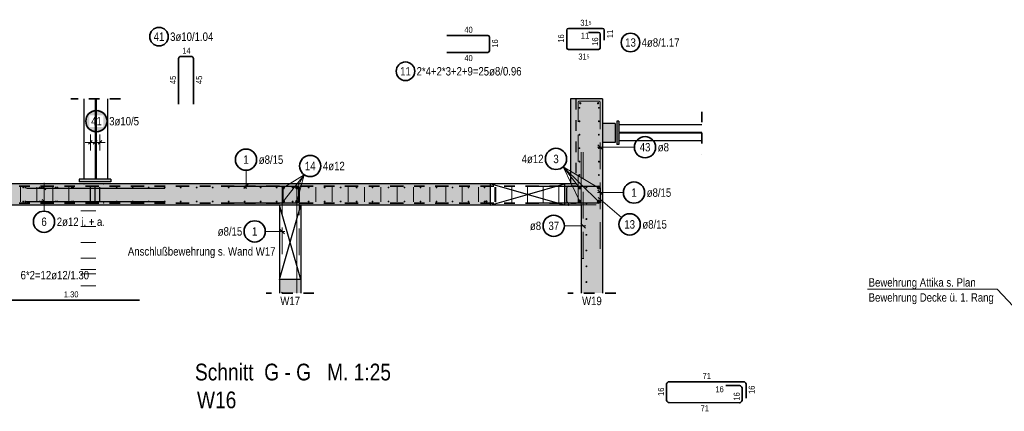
# Model space of a CAD drawing. Header units: millimetres. Extents: x -16 to 44.7, y 0 to 21.2.
# Tile 22 of 49: x 12 to 21.2, y 11.3 to 15. Entities that reach past the tile are written whole.
import ezdxf

# ---------------------------------------------------------------- set-up
doc = ezdxf.new("R2010")
doc.units = ezdxf.units.MM
doc.linetypes.add('DASHDOT', pattern=[1, 0.5, -0.25, 0, -0.25])
doc.linetypes.add('HIDDEN', pattern=[0.375, 0.25, -0.125])
doc.layers.add('Achsen', color=7, linetype='Continuous', lineweight=20)
doc.layers.add('nplo Bewehrung', color=7, linetype='Continuous', lineweight=20)
doc.styles.add('Arial Narrow', font='ARIALN.TTF')

msp = doc.modelspace()

# ---------------------------------------------------------------- hatches: boundary and pattern name
at = {"lineweight": 13, "true_color": 0x4682b4}
for points in [[(12.684864, 13.518299), (12.696864, 13.518299), (12.696864, 14.273299), (12.684864, 14.273299)], [(17.59631, 13.843275), (17.61631, 13.843275), (17.61631, 14.063275), (17.59631, 14.063275)], [(18.398282, 13.949725), (18.398282, 13.956825), (17.61631, 13.956825), (17.61631, 13.949725)], [(12.534871, 13.493299), (12.834871, 13.493299), (12.834871, 13.518299), (12.534871, 13.518299)]]:
    msp.add_hatch(color=145, dxfattribs=at).paths.add_polyline_path(points)
at = {"lineweight": 13, "true_color": 0xd7ffd7}
for points in [[(17.16161, 13.473299), (17.21161, 13.473299), (17.21161, 14.273299), (17.16161, 14.273299)], [(17.21161, 13.473299), (17.46161, 13.473299), (17.46161, 14.273299), (17.21161, 14.273299)], [(14.621255, 13.273299), (16.405627, 13.273299), (16.405627, 13.473299), (7.991236, 13.473299), (7.991236, 13.273299), (14.421255, 13.273299), (14.421255, 13.274131), (14.621255, 13.274131)], [(17.105627, 13.273299), (17.46161, 13.273299), (17.46161, 13.473299), (17.105627, 13.473299)], [(17.26161, 12.446937), (17.46161, 12.446937), (17.46161, 13.273299), (17.26161, 13.273299)], [(14.421255, 12.446937), (14.621255, 12.446937), (14.621255, 12.574131), (14.421255, 12.574131)]]:
    msp.add_hatch(color=254, dxfattribs=at).paths.add_polyline_path(points)
at = {"lineweight": 25, "true_color": 0xffffff}
msp.add_hatch(color=7, dxfattribs=at).paths.add_polyline_path([(12.808072, 14.064004), (12.808005, 14.067843), (12.807804, 14.071677), (12.80747, 14.075502), (12.807002, 14.079313), (12.806401, 14.083105), (12.805669, 14.086874), (12.804805, 14.090615), (12.803811, 14.094324), (12.802689, 14.097996), (12.801439, 14.101626), (12.800063, 14.10521), (12.798562, 14.108745), (12.79694, 14.112224), (12.795197, 14.115646), (12.793335, 14.119004), (12.791358, 14.122295), (12.789266, 14.125515), (12.787064, 14.12866), (12.784754, 14.131726), (12.782337, 14.13471), (12.779818, 14.137608), (12.7772, 14.140416), (12.774485, 14.143131), (12.771677, 14.14575), (12.768779, 14.148269), (12.765795, 14.150685), (12.762729, 14.152996), (12.759584, 14.155198), (12.756363, 14.157289), (12.753072, 14.159266), (12.749714, 14.161128), (12.746293, 14.162871), (12.742813, 14.164494), (12.739279, 14.165994), (12.735695, 14.16737), (12.732064, 14.16862), (12.728392, 14.169742), (12.724684, 14.170736), (12.720943, 14.1716), (12.717174, 14.172333), (12.713381, 14.172933), (12.70957, 14.173401), (12.705746, 14.173736), (12.701911, 14.173937), (12.698072, 14.174004), (12.694233, 14.173937), (12.690399, 14.173736), (12.686574, 14.173401), (12.682763, 14.172933), (12.678971, 14.172333), (12.675202, 14.1716), (12.671461, 14.170736), (12.667752, 14.169742), (12.66408, 14.16862), (12.66045, 14.16737), (12.656866, 14.165994), (12.653331, 14.164494), (12.649852, 14.162871), (12.64643, 14.161128), (12.643072, 14.159266), (12.639781, 14.157289), (12.636561, 14.155198), (12.633416, 14.152996), (12.63035, 14.150685), (12.627366, 14.148269), (12.624468, 14.14575), (12.62166, 14.143131), (12.618945, 14.140416), (12.616326, 14.137608), (12.613807, 14.13471), (12.611391, 14.131726), (12.60908, 14.12866), (12.606878, 14.125515), (12.604787, 14.122295), (12.60281, 14.119004), (12.600948, 14.115646), (12.599205, 14.112224), (12.597582, 14.108745), (12.596082, 14.10521), (12.594706, 14.101626), (12.593456, 14.097996), (12.592334, 14.094324), (12.59134, 14.090615), (12.590476, 14.086874), (12.589744, 14.083105), (12.589143, 14.079313), (12.588675, 14.075502), (12.58834, 14.071677), (12.588139, 14.067843), (12.588072, 14.064004), (12.588139, 14.060165), (12.58834, 14.05633), (12.588675, 14.052506), (12.589143, 14.048695), (12.589744, 14.044902), (12.590476, 14.041133), (12.59134, 14.037392), (12.592334, 14.033684), (12.593456, 14.030012), (12.594706, 14.026381), (12.596082, 14.022797), (12.597582, 14.019263), (12.599205, 14.015783), (12.600948, 14.012362), (12.60281, 14.009004), (12.604787, 14.005713), (12.606878, 14.002492), (12.60908, 13.999347), (12.611391, 13.996281), (12.613807, 13.993297), (12.616326, 13.990399), (12.618945, 13.987591), (12.62166, 13.984876), (12.624468, 13.982258), (12.627366, 13.979739), (12.63035, 13.977322), (12.633416, 13.975012), (12.636561, 13.97281), (12.639781, 13.970718), (12.643072, 13.968741), (12.64643, 13.966879), (12.649852, 13.965136), (12.653331, 13.963514), (12.656866, 13.962013), (12.66045, 13.960637), (12.66408, 13.959387), (12.667752, 13.958265), (12.671461, 13.957271), (12.675202, 13.956407), (12.678971, 13.955675), (12.682763, 13.955074), (12.686574, 13.954606), (12.690399, 13.954272), (12.694233, 13.954071), (12.698072, 13.954004), (12.701911, 13.954071), (12.705746, 13.954272), (12.70957, 13.954606), (12.713381, 13.955074), (12.717174, 13.955675), (12.720943, 13.956407), (12.724684, 13.957271), (12.728392, 13.958265), (12.732064, 13.959387), (12.735695, 13.960637), (12.739279, 13.962013), (12.742813, 13.963514), (12.746293, 13.965136), (12.749714, 13.966879), (12.753072, 13.968741), (12.756363, 13.970718), (12.759584, 13.97281), (12.762729, 13.975012), (12.765795, 13.977322), (12.768779, 13.979739), (12.771677, 13.982258), (12.774485, 13.984876), (12.7772, 13.987591), (12.779818, 13.990399), (12.782337, 13.993297), (12.784754, 13.996281), (12.787064, 13.999347), (12.789266, 14.002492), (12.791358, 14.005713), (12.793335, 14.009004), (12.795197, 14.012362), (12.79694, 14.015783), (12.798562, 14.019263), (12.800063, 14.022797), (12.801439, 14.026381), (12.802689, 14.030012), (12.803811, 14.033684), (12.804805, 14.037392), (12.805669, 14.041133), (12.806401, 14.044902), (12.807002, 14.048695), (12.80747, 14.052506), (12.807804, 14.05633)])
at = {"lineweight": 13, "true_color": 0xe0ddbe}
msp.add_hatch(color=254, dxfattribs=at).paths.add_polyline_path([(17.46161, 13.863275), (17.58161, 13.863275), (17.58161, 14.043275), (17.46161, 14.043275)])

# ---------------------------------------------------------------- linework, layer by layer
at = {"color": 2, "linetype": 'Continuous', "lineweight": 35}
for p, q in [((17.141628, 14.936722), (17.463111, 14.936722)), ((16.381274, 14.870781), (15.997274, 14.870781)), ((16.397274, 14.726781), (16.397274, 14.854781)), ((17.125628, 14.755222), (17.125628, 14.920722)), ((17.331611, 14.899222), (17.425611, 14.899222)), ((17.441611, 14.883222), (17.441611, 14.755222)), ((17.479111, 14.920722), (17.479111, 14.826722)), ((17.425611, 14.739222), (17.141628, 14.739222)), ((13.47169, 14.223719), (13.47169, 14.653719)), ((13.49169, 14.673719), (13.59169, 14.673719)), ((13.61169, 14.653719), (13.61169, 14.223719)), ((15.997274, 14.710781), (16.381274, 14.710781)), ((11.803976, 12.380914), (13.103976, 12.380914)), ((18.066161, 11.439086), (18.066182, 11.588588)), ((18.090182, 11.612584), (18.789702, 11.612584)), ((18.813702, 11.588581), (18.813685, 11.458585)), ((18.622198, 11.575088), (18.752194, 11.575088)), ((18.776194, 11.551084), (18.776179, 11.439055)), ((18.752178, 11.415058), (18.09016, 11.415083))]:
    msp.add_line(p, q, dxfattribs=at)
at = {"color": 2, "linetype": 'HIDDEN', "lineweight": 35, "ltscale": 0.25}
for p, q in [((12.925864, 14.273299), (12.455864, 14.273299)), ((18.398282, 14.153275), (18.398282, 13.753275)), ((14.746255, 12.446937), (14.296255, 12.446937)), ((17.58661, 12.446937), (17.13661, 12.446937))]:
    msp.add_line(p, q, dxfattribs=at)
at = {"color": 3, "linetype": 'Continuous', "lineweight": 25}
for p, q in [((12.580864, 14.273299), (12.580864, 13.518299)), ((17.21161, 14.273299), (17.16161, 14.273299)), ((17.16161, 14.273299), (17.16161, 13.473299)), ((17.46161, 14.273299), (17.21161, 14.273299)), ((17.46161, 14.273299), (17.46161, 13.473299)), ((17.58161, 14.043275), (17.46161, 14.043275)), ((17.58161, 14.043275), (17.58161, 13.863275)), ((17.61631, 14.063275), (17.59631, 14.063275)), ((17.59631, 14.063275), (17.59631, 13.843275)), ((17.61631, 14.063275), (17.61631, 13.956825)), ((18.398282, 14.028275), (17.61631, 14.028275)), ((18.398282, 13.956825), (17.61631, 13.956825)), ((18.398282, 13.949725), (17.61631, 13.949725)), ((17.61631, 13.949725), (17.61631, 13.843275)), ((12.659063, 13.881681), (12.623707, 13.846326)), ((12.704187, 13.881681), (12.668832, 13.846326)), ((12.749312, 13.881681), (12.713957, 13.846326)), ((17.419513, 13.841301), (17.463707, 13.797107)), ((17.58161, 13.863275), (17.46161, 13.863275)), ((17.61631, 13.843275), (17.59631, 13.843275)), ((18.398282, 13.878275), (17.61631, 13.878275)), ((16.405627, 13.473299), (7.991236, 13.473299)), ((12.186922, 13.451813), (12.222277, 13.416458)), ((12.684864, 13.518299), (12.534871, 13.518299)), ((12.534871, 13.518299), (12.534871, 13.493299)), ((12.834871, 13.493299), (12.534871, 13.493299)), ((12.641385, 13.303299), (12.641385, 13.443299)), ((12.68651, 13.303299), (12.68651, 13.443299)), ((12.834871, 13.518299), (12.696864, 13.518299)), ((12.731635, 13.303299), (12.731635, 13.443299)), ((12.834871, 13.518299), (12.834871, 13.493299)), ((13.95161, 13.453299), (14.58561, 13.453299)), ((14.084337, 13.431202), (14.128531, 13.475396)), ((17.105627, 13.473299), (16.405627, 13.473299)), ((16.405627, 13.473299), (16.405627, 13.273299)), ((16.79161, 13.453299), (17.42561, 13.453299)), ((17.16161, 13.473299), (17.105627, 13.473299)), ((17.105627, 13.473299), (17.105627, 13.273299)), ((17.141627, 13.453299), (17.42561, 13.453299)), ((17.33161, 13.453299), (17.42561, 13.453299)), ((17.46161, 13.473299), (17.46161, 13.273299)), ((12.040864, 13.434136), (13.340864, 13.434136)), ((14.60161, 13.437299), (14.60161, 13.309299)), ((17.125627, 13.309299), (17.125627, 13.437299)), ((17.419513, 13.414164), (17.463707, 13.369969)), ((17.439151, 13.359452), (17.444069, 13.297146)), ((17.44161, 13.437299), (17.44161, 13.309299)), ((17.44161, 13.437299), (17.44161, 13.309299)), ((17.44161, 13.437299), (17.44161, 13.343299)), ((14.421255, 13.273299), (8.191236, 13.273299)), ((12.040864, 13.308223), (13.340864, 13.308223)), ((12.186922, 13.3259), (12.222277, 13.290545)), ((14.58561, 13.293299), (13.95161, 13.293299)), ((14.621255, 13.274131), (14.421255, 13.274131)), ((14.421255, 13.274131), (14.421255, 13.273299)), ((14.421255, 13.273299), (14.421255, 12.574131)), ((14.621255, 13.274131), (14.621255, 13.273299)), ((16.405627, 13.273299), (14.621255, 13.273299)), ((14.621255, 13.273299), (14.621255, 12.574131)), ((17.105627, 13.273299), (16.405627, 13.273299)), ((17.42561, 13.293299), (16.79161, 13.293299)), ((17.26161, 13.273299), (17.105627, 13.273299)), ((17.42561, 13.293299), (17.141627, 13.293299)), ((17.26161, 13.273299), (17.26161, 12.446937)), ((17.46161, 13.273299), (17.46161, 12.446937)), ((17.303707, 13.057009), (17.259513, 13.101203)), ((14.468352, 13.004318), (14.424158, 13.048512)), ((14.621255, 12.574131), (14.421255, 12.574131)), ((14.421255, 12.574131), (14.421255, 12.446937)), ((14.621255, 12.574131), (14.621255, 12.446937))]:
    msp.add_line(p, q, dxfattribs=at)
at = {"color": 3, "linetype": 'HIDDEN', "lineweight": 25, "ltscale": 0.25}
for p, q in [((17.21161, 14.273299), (17.21161, 13.473299)), ((12.696864, 13.518299), (12.684864, 13.518299)), ((17.21161, 13.473299), (17.16161, 13.473299))]:
    msp.add_line(p, q, dxfattribs=at)
at = {"color": 6, "linetype": 'HIDDEN', "lineweight": 13}
for p, q in [((17.23161, 13.309299), (17.23161, 14.237299)), ((17.24761, 14.253299), (17.42561, 14.253299)), ((17.44161, 14.237299), (17.44161, 12.753299)), ((17.28161, 12.773299), (17.28161, 13.773299)), ((14.590255, 13.453299), (14.462255, 13.453299)), ((17.44161, 13.443299), (17.44161, 13.309299)), ((14.446255, 13.437299), (14.446255, 12.803299)), ((14.606255, 12.803299), (14.606255, 13.437299)), ((17.42561, 13.293299), (17.24761, 13.293299))]:
    msp.add_line(p, q, dxfattribs=at)
at = {"color": 5, "linetype": 'Continuous', "lineweight": 18}
for p, q in [((12.641385, 13.939004), (12.641385, 13.789004)), ((12.68651, 13.939004), (12.68651, 13.789004)), ((12.731635, 13.939004), (12.731635, 13.789004)), ((12.591385, 13.864004), (12.781635, 13.864004)), ((17.762377, 13.819204), (17.41661, 13.819204)), ((17.24761, 13.309299), (17.091764, 13.635043)), ((17.42561, 13.309299), (17.091764, 13.635043)), ((17.42561, 13.437299), (17.091764, 13.635043)), ((17.247255, 13.437299), (17.091764, 13.635043)), ((14.106434, 13.602016), (14.106434, 13.428299)), ((14.457255, 13.437299), (14.652991, 13.560411)), ((14.45761, 13.309299), (14.652991, 13.560411)), ((14.58561, 13.309299), (14.652991, 13.560411)), ((14.58561, 13.437299), (14.652991, 13.560411)), ((12.2046, 13.258223), (12.2046, 13.484136)), ((12.1296, 13.434136), (12.2796, 13.434136)), ((17.658545, 13.392066), (17.41661, 13.392066)), ((12.1296, 13.308223), (12.2796, 13.308223)), ((12.2046, 13.217323), (12.2046, 13.258223)), ((17.641383, 13.157757), (17.422596, 13.344531)), ((17.103129, 13.079106), (17.30661, 13.079106)), ((14.287567, 13.026415), (14.471255, 13.026415)), ((19.957392, 12.481726), (21.177342, 12.481726)), ((21.177342, 12.481726), (21.428508, 12.215182))]:
    msp.add_line(p, q, dxfattribs=at)
at = {"color": 9, "linetype": 'Continuous', "lineweight": 0}
for p, q in [((17.26161, 13.273299), (17.26161, 13.773299)), ((17.26161, 12.773299), (17.28661, 12.773299))]:
    msp.add_line(p, q, dxfattribs=at)
at = {"color": 2, "linetype": 'DASHDOT', "lineweight": 35, "ltscale": 0.25}
for p, q in [((14.421255, 13.453299), (8.191312, 13.453299)), ((14.613059, 13.453299), (17.213924, 13.453299)), ((14.421255, 13.293299), (8.191312, 13.293299)), ((14.613059, 13.293299), (17.213924, 13.293299))]:
    msp.add_line(p, q, dxfattribs=at)
at = {"color": 2, "linetype": 'Continuous', "lineweight": 35}
for centre, radius in [((13.286821, 14.859206), 0.0875), ((17.72575, 14.804193), 0.0875), ((15.607399, 14.533744), 0.0875), ((12.698072, 14.064004), 0.1), ((17.862377, 13.819204), 0.1), ((14.106434, 13.702016), 0.1), ((14.710313, 13.642314), 0.1), ((17.024333, 13.708887), 0.1), ((17.758545, 13.392066), 0.1), ((12.2046, 13.117323), 0.1), ((17.003129, 13.079106), 0.1), ((17.717439, 13.092829), 0.1), ((14.187567, 13.026415), 0.1)]:
    msp.add_circle(centre, radius, dxfattribs=at)
at = {"color": 9, "linetype": 'Continuous', "lineweight": 0}
for centre in [(12.580635, 13.473299), (12.666385, 13.493299), (12.766635, 13.473299), (14.62161, 13.473299), (12.666385, 13.293299), (12.766635, 13.293299), (14.42161, 13.273299), (14.62161, 13.273299), (17.21161, 13.273299)]:
    msp.add_circle(centre, 0.00111, dxfattribs=at)
at = {"color": 4, "linetype": 'Continuous', "lineweight": 50}
for centre, radius in [((14.457255, 13.437299), 0.006), ((14.457255, 13.437299), 0.006), ((14.457255, 13.437299), 0.0054), ((14.457255, 13.437299), 0.0042), ((14.457255, 13.437299), 0.003), ((14.58561, 13.437299), 0.006), ((14.58561, 13.437299), 0.006), ((14.58561, 13.437299), 0.0054), ((14.58561, 13.437299), 0.0042), ((14.58561, 13.437299), 0.003), ((17.247255, 13.437299), 0.006), ((17.247255, 13.437299), 0.006), ((17.247255, 13.437299), 0.0054), ((17.247255, 13.437299), 0.0042), ((17.247255, 13.437299), 0.003), ((17.42561, 13.437299), 0.006), ((17.42561, 13.437299), 0.006), ((17.42561, 13.437299), 0.0054), ((17.42561, 13.437299), 0.0042), ((17.42561, 13.437299), 0.003), ((14.457255, 13.437299), 0.0018), ((14.457255, 13.437299), 0.0006), ((14.58561, 13.437299), 0.0018), ((14.58561, 13.437299), 0.0006), ((17.247255, 13.437299), 0.0018), ((17.247255, 13.437299), 0.0006), ((17.42561, 13.437299), 0.0018), ((17.42561, 13.437299), 0.0006), ((14.45761, 13.309299), 0.006), ((14.45761, 13.309299), 0.006), ((14.45761, 13.309299), 0.0054), ((14.45761, 13.309299), 0.0042), ((14.45761, 13.309299), 0.003), ((14.45761, 13.309299), 0.0018), ((14.45761, 13.309299), 0.0006), ((14.58561, 13.309299), 0.006), ((14.58561, 13.309299), 0.006), ((14.58561, 13.309299), 0.0054), ((14.58561, 13.309299), 0.0042), ((14.58561, 13.309299), 0.003), ((14.58561, 13.309299), 0.0018), ((14.58561, 13.309299), 0.0006), ((17.24761, 13.309299), 0.006), ((17.24761, 13.309299), 0.006), ((17.24761, 13.309299), 0.0054), ((17.24761, 13.309299), 0.0042), ((17.24761, 13.309299), 0.003), ((17.24761, 13.309299), 0.0018), ((17.24761, 13.309299), 0.0006), ((17.42561, 13.309299), 0.006), ((17.42561, 13.309299), 0.006), ((17.42561, 13.309299), 0.0054), ((17.42561, 13.309299), 0.0042), ((17.42561, 13.309299), 0.003), ((17.42561, 13.309299), 0.0018), ((17.42561, 13.309299), 0.0006)]:
    msp.add_circle(centre, radius, dxfattribs=at)
at = {"color": 2, "linetype": 'Continuous', "lineweight": 35}
for centre, radius, start, end in [((17.141628, 14.920722), 0.016, 90, 180), ((17.463111, 14.920722), 0.016, 0, 90), ((16.381274, 14.854781), 0.016, 0, 90), ((17.425611, 14.883222), 0.016, 0, 90), ((17.141628, 14.755222), 0.016, 180, 270), ((17.425611, 14.755222), 0.016, 270, 0), ((13.49169, 14.653719), 0.02, 90, 180), ((13.59169, 14.653719), 0.02, 0, 90), ((16.381274, 14.726781), 0.016, 270, 0), ((18.090182, 11.588584), 0.024, 90, 179.992158), ((18.789702, 11.588584), 0.024, 359.992158, 90), ((18.752194, 11.551088), 0.024, 359.992158, 90), ((18.090161, 11.439083), 0.024, 179.992158, 269.9979089), ((18.752179, 11.439058), 0.024, 269.9979089, 359.992158)]:
    msp.add_arc(centre, radius, start, end, dxfattribs=at)
at = {"color": 6, "linetype": 'HIDDEN', "lineweight": 13}
for centre, start, end in [((17.24761, 14.237299), 90, 180), ((17.42561, 14.237299), 0, 90), ((14.462255, 13.437299), 90, 180), ((14.590255, 13.437299), 0, 90), ((17.24761, 13.309299), 180, 270), ((17.42561, 13.309299), 270, 0)]:
    msp.add_arc(centre, 0.016, start, end, dxfattribs=at)
at = {"color": 3, "linetype": 'Continuous', "lineweight": 25}
for centre, start, end in [((14.58561, 13.437299), 0, 90), ((17.141627, 13.437299), 90, 180), ((17.42561, 13.437299), 0, 90), ((17.42561, 13.437299), 0, 90), ((17.42561, 13.437299), 0, 90), ((14.58561, 13.309299), 270, 0), ((17.141627, 13.309299), 180, 270), ((17.42561, 13.309299), 270, 0), ((17.42561, 13.309299), 270, 0)]:
    msp.add_arc(centre, 0.016, start, end, dxfattribs=at)
at = {"layer": 'Achsen', "color": 3, "linetype": 'Continuous', "lineweight": 25}
for p, q in [((17.105627, 13.273299), (16.405627, 13.473299)), ((16.755627, 13.373299), (17.105627, 13.473299)), ((16.405627, 13.273299), (16.755627, 13.373299)), ((14.621255, 12.574131), (14.421255, 13.274131)), ((14.521255, 12.924131), (14.621255, 13.274131)), ((14.421255, 12.574131), (14.521255, 12.924131))]:
    msp.add_line(p, q, dxfattribs=at)
at = {"layer": 'nplo Bewehrung', "color": 9, "linetype": 'Continuous', "lineweight": 0}
for p, q in [((11.984839, 13.304131), (11.984839, 13.443299)), ((12.135638, 13.304131), (12.135638, 13.443299)), ((12.286436, 13.304131), (12.286436, 13.443299)), ((12.437235, 13.304131), (12.437235, 13.443299)), ((14.456596, 13.304131), (14.456596, 13.443299)), ((14.609826, 13.304131), (14.609826, 13.443299)), ((14.763057, 13.304131), (14.763057, 13.443299)), ((14.916287, 13.304131), (14.916287, 13.443299)), ((15.069518, 13.304131), (15.069518, 13.443299)), ((15.222749, 13.304131), (15.222749, 13.443299)), ((15.375979, 13.304131), (15.375979, 13.443299)), ((15.52921, 13.304131), (15.52921, 13.443299)), ((15.68244, 13.304131), (15.68244, 13.443299)), ((15.835671, 13.304131), (15.835671, 13.443299)), ((15.988902, 13.304131), (15.988902, 13.443299)), ((16.142132, 13.304131), (16.142132, 13.443299)), ((16.295363, 13.304131), (16.295363, 13.443299)), ((16.448593, 13.304131), (16.448593, 13.443299)), ((16.459628, 13.303299), (16.459628, 13.443299)), ((16.607628, 13.303299), (16.607628, 13.443299)), ((16.755628, 13.303299), (16.755628, 13.443299)), ((16.903628, 13.303299), (16.903628, 13.443299)), ((17.051627, 13.303299), (17.051627, 13.443299)), ((14.585255, 12.446937), (14.585255, 13.435299)), ((12.040864, 13.277011), (13.340864, 13.277011)), ((15.922438, 13.277011), (17.40161, 13.277011)), ((12.551255, 13.219299), (12.691255, 13.219299)), ((12.551255, 13.071507), (12.691255, 13.071507)), ((12.551255, 12.923715), (12.691255, 12.923715)), ((12.551255, 12.775924), (12.691255, 12.775924)), ((12.551255, 12.669281), (12.691255, 12.669281)), ((12.551255, 12.628132), (12.691255, 12.628132)), ((12.551255, 12.514614), (12.691255, 12.514614)), ((14.585255, 12.446937), (14.585255, 12.524131))]:
    msp.add_line(p, q, dxfattribs=at)
for centre, radius in [((17.24561, 14.189299), 0.004), ((17.24561, 14.189299), 0.004), ((17.25261, 14.232299), 0.006), ((17.25261, 14.232299), 0.006), ((17.42061, 14.232299), 0.006), ((17.42061, 14.232299), 0.006), ((17.42761, 14.189299), 0.004), ((17.42761, 14.189299), 0.004), ((17.24561, 14.062899), 0.004), ((17.24561, 14.062899), 0.004), ((17.42761, 14.062899), 0.004), ((17.42761, 14.062899), 0.004), ((17.24561, 13.936499), 0.004), ((17.24561, 13.936499), 0.004), ((17.42761, 13.936499), 0.004), ((17.42761, 13.936499), 0.004), ((17.24561, 13.810099), 0.004), ((17.24561, 13.810099), 0.004), ((17.42761, 13.810099), 0.004), ((17.42761, 13.810099), 0.004), ((17.24561, 13.683699), 0.004), ((17.24561, 13.683699), 0.004), ((17.42761, 13.683699), 0.004), ((17.42761, 13.683699), 0.004), ((17.24561, 13.5573), 0.004), ((17.24561, 13.5573), 0.004), ((17.42761, 13.5573), 0.004), ((17.42761, 13.5573), 0.004), ((12.008856, 13.439299), 0.004), ((12.008856, 13.439299), 0.004), ((12.029586, 13.439299), 0.004), ((12.029586, 13.439299), 0.004), ((12.161655, 13.439299), 0.004), ((12.161655, 13.439299), 0.004), ((12.180015, 13.439299), 0.004), ((12.180015, 13.439299), 0.004), ((12.314455, 13.439299), 0.004), ((12.314455, 13.439299), 0.004), ((12.330443, 13.439299), 0.004), ((12.330443, 13.439299), 0.004), ((12.467255, 13.439299), 0.004), ((12.467255, 13.439299), 0.004), ((12.480871, 13.439299), 0.004), ((12.480871, 13.439299), 0.004), ((12.888874, 13.439299), 0.004), ((12.888874, 13.439299), 0.004), ((13.039428, 13.439299), 0.004), ((13.039428, 13.439299), 0.004), ((13.189983, 13.439299), 0.004), ((13.189983, 13.439299), 0.004), ((13.340537, 13.439299), 0.004), ((13.340537, 13.439299), 0.004), ((13.491092, 13.439299), 0.004), ((13.491092, 13.439299), 0.004), ((13.641646, 13.439299), 0.004), ((13.641646, 13.439299), 0.004), ((13.792201, 13.439299), 0.004), ((13.792201, 13.439299), 0.004), ((13.942755, 13.439299), 0.004), ((13.942755, 13.439299), 0.004), ((14.09331, 13.439299), 0.004), ((14.09331, 13.439299), 0.004), ((14.243864, 13.439299), 0.004), ((14.243864, 13.439299), 0.004), ((14.394419, 13.439299), 0.004), ((14.394419, 13.439299), 0.004), ((14.544973, 13.439299), 0.004), ((14.544973, 13.439299), 0.004), ((14.695528, 13.439299), 0.004), ((14.695528, 13.439299), 0.004), ((14.846082, 13.439299), 0.004), ((14.846082, 13.439299), 0.004), ((14.996637, 13.439299), 0.004), ((14.996637, 13.439299), 0.004), ((15.147191, 13.439299), 0.004), ((15.147191, 13.439299), 0.004), ((15.297746, 13.439299), 0.004), ((15.297746, 13.439299), 0.004), ((15.4483, 13.439299), 0.004), ((15.4483, 13.439299), 0.004), ((15.598855, 13.439299), 0.004), ((15.598855, 13.439299), 0.004), ((15.749409, 13.439299), 0.004), ((15.749409, 13.439299), 0.004), ((15.899964, 13.439299), 0.004), ((15.899964, 13.439299), 0.004), ((16.050518, 13.439299), 0.004), ((16.050518, 13.439299), 0.004), ((16.201073, 13.439299), 0.004), ((16.201073, 13.439299), 0.004), ((16.351627, 13.439299), 0.004), ((16.351627, 13.439299), 0.004), ((17.31061, 13.439295), 0.004), ((17.31061, 13.439295), 0.004), ((12.008856, 13.308131), 0.004), ((12.008856, 13.308131), 0.004), ((12.029586, 13.308131), 0.004), ((12.029586, 13.308131), 0.004), ((12.161655, 13.308131), 0.004), ((12.161655, 13.308131), 0.004), ((12.180015, 13.308131), 0.004), ((12.180015, 13.308131), 0.004), ((12.314455, 13.308131), 0.004), ((12.314455, 13.308131), 0.004), ((12.330443, 13.308131), 0.004), ((12.330443, 13.308131), 0.004), ((12.467255, 13.308131), 0.004), ((12.467255, 13.308131), 0.004), ((12.480871, 13.308131), 0.004), ((12.480871, 13.308131), 0.004), ((12.888874, 13.308131), 0.004), ((12.888874, 13.308131), 0.004), ((13.039428, 13.308131), 0.004), ((13.039428, 13.308131), 0.004), ((13.189983, 13.308131), 0.004), ((13.189983, 13.308131), 0.004), ((13.340537, 13.308131), 0.004), ((13.340537, 13.308131), 0.004), ((13.491092, 13.308131), 0.004), ((13.491092, 13.308131), 0.004), ((13.641646, 13.308131), 0.004), ((13.641646, 13.308131), 0.004), ((13.792201, 13.308131), 0.004), ((13.792201, 13.308131), 0.004), ((13.942755, 13.308131), 0.004), ((13.942755, 13.308131), 0.004), ((14.09331, 13.308131), 0.004), ((14.09331, 13.308131), 0.004), ((14.243864, 13.308131), 0.004), ((14.243864, 13.308131), 0.004), ((14.394419, 13.308131), 0.004), ((14.394419, 13.308131), 0.004), ((14.544973, 13.308131), 0.004), ((14.544973, 13.308131), 0.004), ((14.695528, 13.308131), 0.004), ((14.695528, 13.308131), 0.004), ((14.846082, 13.308131), 0.004), ((14.846082, 13.308131), 0.004), ((14.996637, 13.308131), 0.004), ((14.996637, 13.308131), 0.004), ((15.147191, 13.308131), 0.004), ((15.147191, 13.308131), 0.004), ((15.297746, 13.308131), 0.004), ((15.297746, 13.308131), 0.004), ((15.4483, 13.308131), 0.004), ((15.4483, 13.308131), 0.004), ((15.598855, 13.308131), 0.004), ((15.598855, 13.308131), 0.004), ((15.749409, 13.308131), 0.004), ((15.749409, 13.308131), 0.004), ((15.899964, 13.308131), 0.004), ((15.899964, 13.308131), 0.004), ((16.050518, 13.308131), 0.004), ((16.050518, 13.308131), 0.004), ((16.201073, 13.308131), 0.004), ((16.201073, 13.308131), 0.004), ((16.351627, 13.308131), 0.004), ((16.351627, 13.308131), 0.004), ((16.369627, 13.309299), 0.006), ((16.369627, 13.309299), 0.006), ((17.142235, 13.277011), 0.006), ((17.142235, 13.277011), 0.006), ((17.31061, 13.291084), 0.004), ((17.31061, 13.291084), 0.004), ((17.31061, 13.142873), 0.004), ((17.31061, 13.142873), 0.004), ((17.31061, 12.994662), 0.004), ((17.31061, 12.994662), 0.004), ((17.31061, 12.846451), 0.004), ((17.31061, 12.846451), 0.004), ((17.31061, 12.69824), 0.004), ((17.31061, 12.69824), 0.004), ((17.31061, 12.550029), 0.004), ((17.31061, 12.550029), 0.004), ((14.445255, 12.450408), 0.004), ((14.445255, 12.450408), 0.004)]:
    msp.add_circle(centre, radius, dxfattribs=at)

# ---------------------------------------------------------------- texts
at = {"color": 2, "lineweight": 35, "style": 'Arial Narrow'}
for s, p in [('Anschlußbewehrung s. Wand W17', (12.994374, 12.799238)), ('Bewehrung Attika s. Plan', (19.967643, 12.507355)), ('Bewehrung Decke ü. 1. Rang', (19.967643, 12.365605)), ('W17', (14.429372, 12.333305)), ('W19', (17.269726, 12.333305))]:
    msp.add_text(s, height=0.07875, dxfattribs=at).set_placement(p)
at = {"color": 1, "lineweight": 70, "style": 'Arial Narrow'}
for s, p in [('Schnitt  G - G   M. 1:25', (13.625613, 11.624415)), ('W16', (13.644479, 11.362475))]:
    msp.add_text(s, height=0.1575, dxfattribs=at).set_placement(p)
at = {"color": 3, "lineweight": 25, "char_height": 0.05625, "attachment_point": 1, "line_spacing_factor": 0.9, "style": 'Arial Narrow'}
for s, insert in [('31{\\A1;\\H.6x;\\S5;}', (17.253643, 15.017972)), ('40', (16.161836, 14.952031)), ('11', (17.258841, 14.897191)), ('14', (13.506252, 14.754969)), ('40', (16.161836, 14.685781)), ('31{\\A1;\\H.6x;\\S5;}', (17.234893, 14.70016)), ('1.30', (12.392101, 12.462164)), ('71', (18.404506, 11.693834)), ('16', (18.525127, 11.569832))]:
    msp.add_mtext(s, dxfattribs=dict(at, insert=insert))
for s, insert, rotation in [('11', (17.504111, 14.846285), 90), ('16', (16.422274, 14.755344), 90), ('16', (17.044378, 14.802535), 90), ('16', (17.36482, 14.773711), 90), ('45', (13.39044, 14.413281), 90), ('45', (13.63669, 14.413281), 90), ('16', (17.984917, 11.478408), 89.992158), ('16', (18.69742, 11.433985), 89.992158), ('16', (18.838687, 11.497143), 89.992158), ('71', (18.385728, 11.390072), 359.9979089)]:
    msp.add_mtext(s, dxfattribs=dict(at, insert=insert, rotation=rotation))
at = {"color": 2, "lineweight": 35, "char_height": 0.07875, "attachment_point": 1, "line_spacing_factor": 0.9, "style": 'Arial Narrow'}
for s, insert in [('41', (13.237208, 14.898581)), ('3ø10/1.04', (13.391821, 14.898581)), ('13', (17.676137, 14.843568)), ('4ø8/1.17', (17.83075, 14.843568)), ('11', (15.557786, 14.573119)), ('2*4+2*3+2+9=25ø8/0.96', (15.712399, 14.573119)), ('43', (17.812764, 13.858579)), ('ø8', (17.982377, 13.858579)), ('1', (14.081628, 13.741391)), ('ø8/15', (14.226434, 13.741391)), ('4ø12', (16.701158, 13.748262)), ('3', (16.999526, 13.748262)), ('14', (14.660701, 13.681689)), ('4ø12', (14.830366, 13.681689)), ('1', (17.733739, 13.431441)), ('ø8/15', (17.878545, 13.431441)), ('6', (12.179793, 13.156698)), ('2ø12 i. + a.', (12.3246, 13.156698)), ('ø8/15', (13.839979, 13.06579)), ('ø8', (16.779179, 13.118481)), ('37', (16.953517, 13.118481)), ('13', (17.667827, 13.132204)), ('ø8/15', (17.837439, 13.132204)), ('1', (14.16276, 13.06579)), ('6*2=12ø12/1.30', (11.984134, 12.654442))]:
    msp.add_mtext(s, dxfattribs=dict(at, insert=insert))

# ---------------------------------------------------------------- next in the draw order: texts
at = {"color": 2, "lineweight": 35, "char_height": 0.07875, "attachment_point": 1, "line_spacing_factor": 0.9, "style": 'Arial Narrow', "bg_fill": 3, "box_fill_scale": 1.2, "bg_fill_color": 256, "bg_fill_true_color": 13158600, "bg_fill_transparency": 0}
for s, insert in [('41', (12.64846, 14.103379)), ('3ø10/5', (12.818072, 14.103379))]:
    msp.add_mtext(s, dxfattribs=dict(at, insert=insert))

# ---------------------------------------------------------------- next in the draw order: linework, layer by layer
at = {"color": 3, "linetype": 'Continuous', "lineweight": 25}
for p, q in [((12.684864, 14.273299), (12.684864, 13.518299)), ((12.696864, 14.273299), (12.696864, 13.518299)), ((12.800864, 14.273299), (12.800864, 13.518299))]:
    msp.add_line(p, q, dxfattribs=at)

doc.saveas('drawing.dxf')
